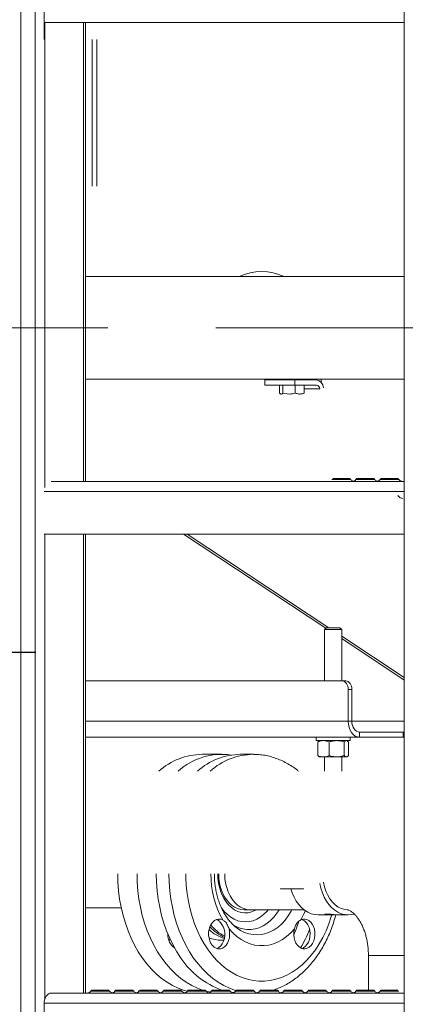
# Model space of a CAD drawing. Header units: millimetres. Extents: x 42 to 14105, y 484 to 9997.
# Tile 37 of 132: x 4978 to 5204, y 6889 to 7466. Entities that reach past the tile are written whole.
import ezdxf

# ---------------------------------------------------------------- set-up
doc = ezdxf.new("R2010")
doc.units = ezdxf.units.MM
doc.header["$LTSCALE"] = 25
doc.header["$PDSIZE"] = -1
doc.linetypes.add('CENTERX2', pattern=[20.32, 12.7, -2.54, 2.54, -2.54])
doc.styles.add('SLDTEXTSTYLE0', font='TXT', dxfattribs={"width": 0.75})
doc.dimstyles.new('SLDDIMSTYLE2', dxfattribs={"dimtxt": 66.145833, "dimasz": 66.145833, "dimexe": 0, "dimexo": 0.0625, "dimgap": 16.536458, "dimtad": 1, "dimdec": 0, "dimrnd": 1e-09, "dimzin": 12, "dimdsep": 46, "dimtxsty": 'SLDTEXTSTYLE0', "dimblk1": 'CLOSED', "dimblk2": 'CLOSED', "dimsah": 1, "dimcen": 0.09, "dimadec": 0, "dimazin": 3, "dimtfac": 1, "dimtdec": 0, "dimtmove": 0, "dimatfit": 0, "dimldrblk": 'CLOSED', "dimfxl": 1, "dimfrac": 2, "dimtolj": 1, "dimtzin": 12, "dimarcsym": 0})

# ---------------------------------------------------------------- blocks, each defined once
blk = doc.blocks.new('_CLOSED')
at = {"color": 0, "linetype": 'ByBlock', "lineweight": -2}
for p, q in [((-1, 0.166667), (0, 0)), ((-1, 0.166667), (-1, -0.166667)), ((0, 0), (-1, -0.166667)), ((0, 0), (-1, 0))]:
    blk.add_line(p, q, dxfattribs=at)
blk = doc.blocks.new('_D_10')
at = {"color": 0, "linetype": 'Continuous', "lineweight": -2}
for p, q in [((4704.88, 8495.63), (4704.88, 7095.55)), ((4854.88, 7234.63), (4854.88, 7095.55)), ((4638.73, 7095.55), (4572.59, 7095.55)), ((4704.88, 7095.55), (4854.88, 7095.55)), ((4921.03, 7095.55), (4987.17, 7095.55))]:
    blk.add_line(p, q, dxfattribs=at)
at = {"layer": 'Defpoints', "color": 0}
for p in [(4704.88, 8495.69), (4854.88, 7234.69), (4854.88, 7095.55)]:
    blk.add_point(p, dxfattribs=at)
at = {"color": 0, "linetype": 'ByBlock', "lineweight": -2, "xscale": 66.14583333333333, "yscale": 66.14583333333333, "zscale": 66.14583333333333}
blk.add_blockref('_CLOSED', (4704.88, 7095.55), dxfattribs=at)
at = {"color": 0, "linetype": 'ByBlock', "lineweight": -2, "xscale": 66.14583333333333, "yscale": 66.14583333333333, "zscale": 66.14583333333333, "rotation": 180}
blk.add_blockref('_CLOSED', (4854.88, 7095.55), dxfattribs=at)
at = {"color": 0, "lineweight": 0, "insert": (4779.88, 7178.23), "char_height": 66.146, "attachment_point": 2, "style": 'SLDTEXTSTYLE0'}
blk.add_mtext('\\A1;150', dxfattribs=at)

msp = doc.modelspace()

# ---------------------------------------------------------------- linework, layer by layer
at = {"color": 8, "linetype": 'Continuous', "lineweight": 15}
for p, q in [((4978.306, 4965.688), (4978.306, 7820.951)), ((4986.792, 4745.688), (4986.792, 7820.951)), ((4992.448, 7192.165), (4992.448, 7464.688)), ((5015.076, 7195.688), (5015.076, 7464.688)), ((5022.998, 7454.688), (5022.998, 7368.688)), ((5144.732, 7249.905), (5153.884, 7249.905)), ((5160.863, 7196.76), (5171.93, 7196.76)), ((5175.005, 7196.76), (5186.072, 7196.76)), ((5189.148, 7196.76), (5200.214, 7196.76)), ((5203.409, 7189.788), (4992.095, 7189.788)), ((4992.448, 6892.165), (4992.448, 7164.688)), ((5015.076, 6895.688), (5015.076, 7164.688)), ((5170.5, 7055.088), (5016.247, 7055.088)), ((5203.409, 7055.088), (5172.621, 7055.088)), ((5093.588, 6938.577), (5093.361, 6938.86)), ((5019.442, 6896.76), (5030.509, 6896.76)), ((5033.584, 6896.76), (5044.651, 6896.76)), ((5047.726, 6896.76), (5058.793, 6896.76)), ((5061.868, 6896.76), (5072.935, 6896.76)), ((5076.011, 6896.76), (5087.077, 6896.76)), ((5090.153, 6896.76), (5101.219, 6896.76)), ((5104.295, 6896.76), (5115.362, 6896.76)), ((5118.437, 6896.76), (5129.504, 6896.76)), ((5132.579, 6896.76), (5143.646, 6896.76)), ((5146.721, 6896.76), (5157.788, 6896.76)), ((5160.863, 6896.76), (5171.93, 6896.76)), ((5175.005, 6896.76), (5186.072, 6896.76)), ((5189.148, 6896.76), (5200.214, 6896.76)), ((5203.409, 6889.788), (4992.095, 6889.788))]:
    msp.add_line(p, q, dxfattribs=at)
at = {"color": 7, "linetype": 'Continuous', "lineweight": 15}
for p, q in [((5203.409, 7820.951), (5203.409, 4965.688)), ((4992.095, 7464.688), (4992.095, 7489.788)), ((4992.095, 7454.688), (4992.095, 7479.788)), ((5203.409, 7464.688), (4992.095, 7464.688)), ((5016.247, 7195.688), (5016.247, 7464.688)), ((5020.244, 7454.688), (5020.244, 7368.688)), ((5203.409, 7315.838), (5016.247, 7315.838)), ((5016.247, 7255.538), (5203.409, 7255.538)), ((5121.572, 7255.188), (5121.572, 7252.188)), ((5121.572, 7255.188), (5139.25, 7255.188)), ((5121.572, 7252.188), (5139.25, 7252.188)), ((5130.233, 7252.188), (5130.233, 7247.469)), ((5132.175, 7252.188), (5132.175, 7247.469)), ((5132.175, 7247.469), (5132.175, 7252.188)), ((5134.125, 7255.538), (5134.058, 7255.188)), ((5139.25, 7255.188), (5139.25, 7252.188)), ((5151.824, 7255.188), (5139.25, 7255.188)), ((5139.25, 7252.188), (5151.824, 7252.188)), ((5139.425, 7247.469), (5139.425, 7252.188)), ((5139.425, 7252.188), (5139.425, 7247.469)), ((5140.907, 7255.188), (5140.84, 7255.538)), ((5144.732, 7247.469), (5144.732, 7252.188)), ((5144.732, 7252.188), (5144.732, 7247.469)), ((5154.611, 7255.538), (5154.681, 7253.623)), ((5130.233, 7247.469), (5131.204, 7246.888)), ((5132.175, 7247.469), (5135.8, 7246.888)), ((5132.175, 7247.469), (5132.175, 7247.469)), ((5139.425, 7247.469), (5139.425, 7247.469)), ((5144.732, 7247.469), (5144.212, 7247.158)), ((5144.732, 7247.469), (5144.732, 7247.469)), ((5203.409, 7195.688), (4996.267, 7195.688)), ((5161.462, 7197.474), (5171.331, 7197.474)), ((5171.93, 7196.76), (5171.331, 7197.474)), ((5175.605, 7197.474), (5175.005, 7196.76)), ((5175.605, 7197.474), (5185.473, 7197.474)), ((5186.072, 7196.76), (5185.473, 7197.474)), ((5189.747, 7197.474), (5189.148, 7196.76)), ((5189.747, 7197.474), (5199.615, 7197.474)), ((5200.214, 7196.76), (5199.615, 7197.474)), ((5200.214, 7186.76), (5199.615, 7187.474)), ((5203.409, 7164.688), (4992.095, 7164.688)), ((5016.247, 6895.688), (5016.247, 7164.688)), ((5073.93, 7164.688), (5157.384, 7109.611)), ((5076.051, 7164.688), (5159.085, 7109.888)), ((5157.661, 7109.888), (5156.661, 7108.888)), ((5156.661, 7108.888), (5156.661, 7078.688)), ((5166.661, 7108.888), (5156.661, 7108.888)), ((5157.661, 7109.888), (5165.661, 7109.888)), ((5166.661, 7108.888), (5165.661, 7109.888)), ((5166.661, 7078.688), (5166.661, 7108.888)), ((5166.661, 7104.888), (5203.409, 7080.636)), ((5166.661, 7103.488), (5203.409, 7079.236)), ((5166.965, 7078.688), (5016.247, 7078.688)), ((5166.965, 7078.688), (5169.086, 7078.688)), ((5172.621, 7073.688), (5170.5, 7073.688)), ((5170.5, 7055.088), (5170.5, 7073.688)), ((5172.621, 7055.088), (5172.621, 7073.688)), ((5172.621, 7055.088), (5170.5, 7055.088)), ((5177.147, 7048.688), (5177.147, 7045.688)), ((5202.744, 7048.688), (5177.147, 7048.688)), ((5202.744, 7048.688), (5203.409, 7048.758)), ((5202.744, 7048.688), (5202.744, 7045.688)), ((5177.147, 7045.688), (5016.247, 7045.688)), ((5151.661, 7045.688), (5151.661, 7043.688)), ((5151.661, 7043.688), (5161.661, 7043.688)), ((5152.738, 7034.903), (5152.738, 7042.974)), ((5153.661, 7043.688), (5153.37, 7043.52)), ((5159.27, 7034.903), (5159.27, 7042.974)), ((5161.661, 7043.688), (5171.661, 7043.688)), ((5168.193, 7034.903), (5168.193, 7042.974)), ((5169.953, 7043.52), (5169.661, 7043.688)), ((5170.584, 7034.903), (5170.584, 7042.974)), ((5171.661, 7043.688), (5171.661, 7045.688)), ((5202.744, 7045.688), (5177.147, 7045.688)), ((5202.744, 7045.688), (5203.409, 7045.735)), ((5096.062, 7035.688), (5084.748, 7035.688)), ((5114.8, 7035.688), (5107.375, 7035.688)), ((5114.8, 7035.688), (5115.086, 7035.687)), ((5153.372, 7034.355), (5153.661, 7034.188)), ((5153.661, 7034.188), (5156.004, 7034.188)), ((5156.004, 7034.188), (5163.732, 7034.188)), ((5156.661, 7034.188), (5156.661, 7025.838)), ((5163.732, 7034.188), (5169.389, 7034.188)), ((5166.661, 7025.838), (5166.661, 7034.188)), ((5169.389, 7034.188), (5169.661, 7034.188)), ((5169.661, 7034.188), (5169.95, 7034.355)), ((5130.694, 6957.055), (5130.982, 6956.888)), ((5131.204, 6956.888), (5130.982, 6956.888)), ((5135.8, 6956.888), (5131.204, 6956.888)), ((5142.079, 6956.888), (5135.8, 6956.888)), ((5143.982, 6956.888), (5142.079, 6956.888)), ((5143.982, 6956.888), (5144.271, 6957.055)), ((5016.247, 6945.688), (5037.314, 6945.688)), ((5109.497, 6944.488), (5113.032, 6944.488)), ((5113.032, 6944.488), (5144.57, 6944.488)), ((5152.822, 6941.488), (5156.661, 6941.488)), ((5156.661, 6941.747), (5156.661, 6941.488)), ((5165.197, 6941.488), (5156.661, 6941.488)), ((5165.197, 6941.488), (5170.5, 6941.488)), ((5105.396, 6933.701), (5105.061, 6933.946)), ((5096.062, 6926.688), (5097.546, 6926.688)), ((5182.342, 6917.688), (5182.342, 6897.474)), ((5182.342, 6917.688), (5203.409, 6917.688)), ((5203.409, 6917.688), (5182.342, 6917.688)), ((5203.409, 6895.688), (4996.267, 6895.688)), ((5020.041, 6897.474), (5019.442, 6896.76)), ((5020.041, 6897.474), (5029.91, 6897.474)), ((5030.509, 6896.76), (5029.91, 6897.474)), ((5034.183, 6897.474), (5033.584, 6896.76)), ((5034.183, 6897.474), (5044.052, 6897.474)), ((5044.651, 6896.76), (5044.052, 6897.474)), ((5048.325, 6897.474), (5047.726, 6896.76)), ((5048.325, 6897.474), (5058.194, 6897.474)), ((5058.793, 6896.76), (5058.194, 6897.474)), ((5062.467, 6897.474), (5061.868, 6896.76)), ((5062.467, 6897.474), (5072.336, 6897.474)), ((5072.935, 6896.76), (5072.336, 6897.474)), ((5076.61, 6897.474), (5076.011, 6896.76)), ((5076.61, 6897.474), (5086.478, 6897.474)), ((5087.077, 6896.76), (5086.478, 6897.474)), ((5090.752, 6897.474), (5090.153, 6896.76)), ((5090.752, 6897.474), (5100.62, 6897.474)), ((5101.219, 6896.76), (5100.62, 6897.474)), ((5103.196, 6895.938), (5101.996, 6896.103)), ((5104.894, 6897.474), (5104.295, 6896.76)), ((5104.894, 6897.474), (5114.763, 6897.474)), ((5115.362, 6896.76), (5114.763, 6897.474)), ((5119.036, 6897.474), (5118.437, 6896.76)), ((5119.036, 6897.474), (5128.905, 6897.474)), ((5129.504, 6896.76), (5128.905, 6897.474)), ((5133.178, 6897.474), (5132.579, 6896.76)), ((5133.178, 6897.474), (5143.047, 6897.474)), ((5143.646, 6896.76), (5143.047, 6897.474)), ((5147.32, 6897.474), (5146.721, 6896.76)), ((5147.32, 6897.474), (5157.189, 6897.474)), ((5157.788, 6896.76), (5157.189, 6897.474)), ((5161.462, 6897.474), (5160.863, 6896.76)), ((5161.462, 6897.474), (5171.331, 6897.474)), ((5171.93, 6896.76), (5171.331, 6897.474)), ((5175.605, 6897.474), (5175.005, 6896.76)), ((5175.605, 6897.474), (5185.473, 6897.474)), ((5186.072, 6896.76), (5185.473, 6897.474)), ((5189.747, 6897.474), (5189.148, 6896.76)), ((5189.747, 6897.474), (5199.615, 6897.474)), ((4992.095, 6864.688), (4992.095, 6889.788))]:
    msp.add_line(p, q, dxfattribs=at)
at = {"color": 7, "linetype": 'CENTERX2', "lineweight": 0}
msp.add_line((4584.881, 7285.688), (5217.881, 7285.688), dxfattribs=at)
at = {"color": 7, "linetype": 'Continuous', "lineweight": 15, "flags": 128}
for points in [[(5170.5, 7073.688), (5170.432, 7074.664), (5170.231, 7075.602), (5169.904, 7076.466), (5169.465, 7077.224), (5168.929, 7077.846), (5168.318, 7078.308), (5167.654, 7078.592), (5166.965, 7078.688)], [(5169.086, 7078.688), (5169.776, 7078.592), (5170.439, 7078.308), (5171.05, 7077.846), (5171.586, 7077.224), (5172.026, 7076.466), (5172.352, 7075.602), (5172.553, 7074.664), (5172.621, 7073.688)], [(5170.5, 7055.088), (5170.628, 7053.254), (5171.006, 7051.491), (5171.62, 7049.866), (5172.447, 7048.441), (5173.454, 7047.272), (5174.603, 7046.404), (5175.85, 7045.869), (5177.147, 7045.688)], [(5172.621, 7055.088), (5172.708, 7053.84), (5172.966, 7052.639), (5173.384, 7051.533), (5173.947, 7050.563), (5174.633, 7049.767), (5175.415, 7049.175), (5176.264, 7048.811), (5177.147, 7048.688)], [(5035.251, 6965.538), (5035.377, 6960.694), (5035.754, 6955.726), (5036.382, 6950.809), (5037.256, 6945.967), (5038.371, 6941.226), (5039.724, 6936.609), (5041.305, 6932.141), (5043.108, 6927.843), (5045.123, 6923.739), (5047.34, 6919.848), (5049.748, 6916.191), (5052.334, 6912.786), (5055.085, 6909.65), (5057.988, 6906.8), (5061.026, 6904.251), (5064.186, 6902.014), (5067.45, 6900.102), (5070.803, 6898.524), (5074.227, 6897.288), (5076.03, 6896.783)], [(5046.564, 6965.538), (5046.69, 6960.694), (5047.068, 6955.726), (5047.695, 6950.809), (5048.569, 6945.967), (5049.685, 6941.226), (5051.037, 6936.609), (5052.619, 6932.141), (5054.422, 6927.843), (5056.437, 6923.739), (5058.654, 6919.848), (5061.062, 6916.191), (5063.648, 6912.786), (5066.399, 6909.65), (5069.301, 6906.8), (5072.34, 6904.251), (5075.5, 6902.014), (5078.764, 6900.102), (5082.117, 6898.524), (5084.953, 6897.474)], [(5072.375, 6916.191), (5069.968, 6919.848), (5067.751, 6923.739), (5065.736, 6927.843), (5063.933, 6932.141), (5062.351, 6936.609), (5060.999, 6941.226), (5059.883, 6945.967), (5059.009, 6950.809), (5058.382, 6955.726), (5058.004, 6960.694), (5057.878, 6965.538)], [(5113.032, 6944.488), (5111.076, 6944.67), (5109.152, 6945.211), (5107.296, 6946.102), (5105.537, 6947.328), (5103.907, 6948.869), (5102.432, 6950.698), (5101.139, 6952.782), (5100.05, 6955.088), (5099.183, 6957.575), (5098.552, 6960.201), (5098.17, 6962.921), (5098.042, 6965.688)], [(5098.042, 6965.538), (5098.17, 6962.921), (5098.552, 6960.201), (5099.183, 6957.575), (5100.05, 6955.088), (5101.139, 6952.782), (5102.432, 6950.698), (5103.907, 6948.869), (5105.537, 6947.328), (5107.296, 6946.102), (5109.152, 6945.211), (5111.076, 6944.67), (5113.032, 6944.488)], [(5136.882, 6956.888), (5137.668, 6954.448), (5138.737, 6951.946), (5140.011, 6949.645), (5141.473, 6947.577), (5143.099, 6945.774), (5144.868, 6944.262), (5146.753, 6943.062), (5148.726, 6942.192), (5150.759, 6941.665), (5152.822, 6941.488)], [(5153.884, 6959.905), (5154.498, 6957.114), (5155.346, 6954.448), (5156.415, 6951.946), (5157.689, 6949.645), (5159.15, 6947.577), (5160.777, 6945.774), (5162.546, 6944.262), (5164.431, 6943.062), (5166.404, 6942.192), (5168.437, 6941.665), (5170.5, 6941.488), (5172.563, 6941.665), (5173.947, 6941.984)], [(5170.5, 6944.488), (5168.513, 6944.675), (5166.561, 6945.233), (5164.678, 6946.152), (5162.899, 6947.416), (5161.253, 6949.002), (5159.771, 6950.883), (5158.478, 6953.025), (5157.397, 6955.391), (5156.547, 6957.938), (5155.944, 6960.622)], [(5116.511, 6944.488), (5115.713, 6944.048), (5113.752, 6943.242), (5111.734, 6942.79), (5109.693, 6942.7), (5107.66, 6942.971), (5105.667, 6943.601), (5103.745, 6944.58), (5101.925, 6945.891), (5100.236, 6947.515), (5098.704, 6949.425)], [(5096.874, 6938.551), (5095.674, 6938.985), (5094.437, 6939.072), (5093.213, 6938.809), (5092.05, 6938.206), (5090.996, 6937.288), (5090.091, 6936.091), (5089.374, 6934.664), (5088.872, 6933.063), (5088.605, 6931.353), (5088.584, 6929.602), (5088.811, 6927.88), (5089.275, 6926.256), (5089.959, 6924.796), (5090.835, 6923.558), (5091.867, 6922.591), (5093.015, 6921.934), (5094.233, 6921.613), (5095.471, 6921.642), (5096.68, 6922.02), (5097.812, 6922.73), (5098.822, 6923.745), (5099.668, 6925.024), (5100.317, 6926.515), (5100.743, 6928.16), (5100.929, 6929.891), (5100.868, 6931.64), (5100.561, 6933.337)], [(5138.939, 6933.337), (5138.632, 6931.64), (5138.571, 6929.891), (5138.757, 6928.16), (5139.183, 6926.515), (5139.832, 6925.024), (5140.678, 6923.745), (5141.687, 6922.73), (5142.819, 6922.02), (5144.029, 6921.642), (5145.267, 6921.613), (5146.484, 6921.934), (5147.632, 6922.591), (5148.665, 6923.558), (5149.541, 6924.796), (5150.224, 6926.256), (5150.689, 6927.88), (5150.915, 6929.602), (5150.895, 6931.353), (5150.628, 6933.063), (5150.126, 6934.664), (5149.408, 6936.091), (5148.504, 6937.288), (5147.449, 6938.206), (5146.287, 6938.809), (5145.062, 6939.072), (5143.825, 6938.985), (5142.626, 6938.551)], [(5143.336, 6938.851), (5143.743, 6938.695), (5144.913, 6937.992), (5145.956, 6936.967), (5146.829, 6935.661), (5147.495, 6934.131), (5147.926, 6932.44), (5148.104, 6930.661), (5148.021, 6928.868), (5147.681, 6927.137), (5147.098, 6925.54), (5146.296, 6924.146), (5145.31, 6923.012), (5144.181, 6922.187), (5143.336, 6921.814)], [(5138.939, 6933.337), (5136.73, 6930.955), (5134.374, 6928.874), (5131.892, 6927.111), (5129.304, 6925.683), (5126.634, 6924.6), (5123.904, 6923.873), (5121.139, 6923.508), (5118.361, 6923.508), (5115.595, 6923.873), (5112.866, 6924.6), (5110.195, 6925.683), (5107.608, 6927.111), (5105.126, 6928.874), (5102.77, 6930.955), (5100.561, 6933.337)], [(5065.823, 6927.652), (5065.531, 6926.575), (5065.405, 6926.21)], [(5098.069, 6931.316), (5098.082, 6929.519), (5097.834, 6927.756), (5097.337, 6926.103), (5096.612, 6924.627), (5095.689, 6923.392), (5094.607, 6922.45), (5093.412, 6921.84), (5093.336, 6921.814)], [(4992.095, 6889.788), (4992.175, 6890.939), (4992.413, 6892.046), (4992.798, 6893.066), (4993.317, 6893.96), (4993.949, 6894.694), (4994.67, 6895.239), (4995.453, 6895.575), (4996.267, 6895.688)], [(5086.979, 6896.877), (5089.018, 6896.401), (5089.643, 6896.279)]]:
    msp.add_lwpolyline(points, dxfattribs=at)
at = {"color": 8, "linetype": 'Continuous', "lineweight": 15, "flags": 128}
for points in [[(5079.8, 6916.191), (5077.392, 6919.848), (5075.175, 6923.739), (5073.16, 6927.843), (5071.357, 6932.141), (5069.776, 6936.609), (5068.423, 6941.226), (5067.308, 6945.967), (5066.434, 6950.809), (5065.806, 6955.726), (5065.429, 6960.694), (5065.303, 6965.538)], [(5088.25, 6921.14), (5085.984, 6924.594), (5083.907, 6928.278), (5082.03, 6932.17), (5080.365, 6936.25), (5078.919, 6940.495), (5077.702, 6944.881), (5076.72, 6949.383), (5075.979, 6953.976), (5075.482, 6958.634), (5075.233, 6963.333), (5075.202, 6965.538)], [(5094.506, 6965.688), (5094.634, 6962.921), (5095.017, 6960.201), (5095.647, 6957.575), (5096.515, 6955.088), (5097.604, 6952.782), (5098.897, 6950.698), (5100.371, 6948.869), (5102.001, 6947.328), (5103.76, 6946.102), (5105.617, 6945.211), (5107.54, 6944.67), (5109.497, 6944.488)], [(5123.445, 6944.488), (5122.674, 6943.573), (5120.845, 6941.738), (5118.882, 6940.203), (5116.81, 6938.99), (5114.655, 6938.111), (5112.443, 6937.58), (5110.204, 6937.402), (5107.964, 6937.58), (5105.753, 6938.111), (5103.598, 6938.99), (5101.526, 6940.203), (5099.563, 6941.738), (5097.733, 6943.573), (5096.061, 6945.687)], [(5160.88, 6941.488), (5160.581, 6940.495), (5159.135, 6936.25), (5157.469, 6932.17), (5155.593, 6928.278), (5153.516, 6924.594), (5151.25, 6921.14), (5148.808, 6917.936), (5146.203, 6914.999), (5143.451, 6912.345), (5140.566, 6909.989), (5137.564, 6907.945), (5134.463, 6906.224), (5131.28, 6904.835), (5128.032, 6903.786), (5124.738, 6903.084), (5121.416, 6902.732), (5118.084, 6902.732), (5114.762, 6903.084), (5111.468, 6903.786), (5108.22, 6904.835), (5105.037, 6906.224), (5101.936, 6907.945), (5098.934, 6909.989), (5096.049, 6912.345), (5093.297, 6914.999), (5090.692, 6917.936), (5088.25, 6921.14)], [(5129.959, 6944.488), (5128.654, 6942.483), (5126.849, 6940.184), (5124.884, 6938.165), (5122.78, 6936.448), (5120.561, 6935.05), (5118.251, 6933.989), (5115.875, 6933.275), (5113.46, 6932.916), (5111.031, 6932.916), (5108.615, 6933.275), (5106.239, 6933.989), (5103.929, 6935.05), (5102.811, 6935.705)], [(5137.362, 6944.488), (5136.924, 6943.668), (5135.275, 6940.956), (5133.442, 6938.491), (5131.445, 6936.296), (5129.303, 6934.392), (5127.038, 6932.8), (5124.672, 6931.535), (5122.229, 6930.609), (5119.733, 6930.032), (5117.208, 6929.809), (5114.681, 6929.943), (5112.175, 6930.432), (5109.716, 6931.271), (5107.329, 6932.453), (5105.396, 6933.701)], [(5145.337, 6943.926), (5144.31, 6941.675), (5142.626, 6938.551)], [(5104.645, 6897.177), (5104.279, 6897.288), (5100.855, 6898.524), (5097.503, 6900.102), (5094.238, 6902.014), (5091.078, 6904.251), (5088.04, 6906.8), (5085.137, 6909.65), (5082.386, 6912.786), (5079.8, 6916.191)]]:
    msp.add_lwpolyline(points, dxfattribs=at)
at = {"color": 8, "linetype": 'Continuous', "lineweight": 15}
for centre, radius, start, end in [((5119.75, 7286.289), 32.383, 65.852822, 114.147178), ((5115.585, 6996.208), 39.488, 91.138856, 131.378691), ((5143.74, 6965.073), 53.85, 179.505307, 209.506444)]:
    msp.add_arc(centre, radius, start, end, dxfattribs=at)
at = {"color": 7, "linetype": 'Continuous', "lineweight": 15}
for centre, radius, start, end in [((5151.095, 7250.389), 4.854, 2.748529, 81.366596), ((5151.46, 7249.789), 2.427, 2.748529, 81.366596), ((5174.228, 7198.688), 3, 220, 255.315861), ((5172.707, 7198.688), 3, 270, 320), ((5188.37, 7198.688), 3, 220, 255.315862), ((5186.849, 7198.688), 3, 270, 320), ((5202.513, 7198.688), 3, 220, 270), ((5202.513, 7188.688), 3, 220, 270), ((5085.533, 6996.208), 39.488, 91.138856, 131.378691), ((5096.323, 6997.248), 38.363, 81.915155, 131.818954), ((5108.16, 6996.208), 39.488, 91.138856, 131.378691), ((5122.862, 6965.327), 28.922, 179.580858, 213.354321), ((5108.572, 6952.206), 26.095, 222.514242, 245.982524), ((5108.386, 6951.947), 25.783, 222.36994, 246.126826), ((5110.664, 6953.077), 27.194, 219.951641, 242.330571), ((5061.139, 6962.412), 84.009, 337.181824, 342.770327), ((5074.397, 6929.838), 9.706, 177.687162, 234.226875), ((5096.121, 6946.844), 20.156, 248.618173, 269.832884), ((5105.345, 6950.525), 24.102, 226.801751, 251.772727), ((5105.381, 6950.586), 24.17, 226.837556, 251.736923), ((5082.022, 6959.407), 70.991, 328.386083, 338.016368), ((5112.524, 6942.832), 48.184, 213.567075, 250.281867), ((5017.144, 6898.688), 3, 270, 320), ((5032.807, 6898.688), 3, 220, 255.315862), ((5031.286, 6898.688), 3, 270, 320), ((5046.949, 6898.688), 3, 220, 255.315861), ((5045.428, 6898.688), 3, 270, 320), ((5061.091, 6898.688), 3, 220, 255.315862), ((5059.57, 6898.688), 3, 270, 320), ((5075.233, 6898.688), 3, 220, 255.315862), ((5073.712, 6898.688), 3, 270, 320), ((5089.375, 6898.688), 3, 220, 255.315862), ((5087.855, 6898.688), 3, 270, 320), ((5103.518, 6898.688), 3, 220, 255.315862), ((5101.997, 6898.688), 3, 270, 320), ((5117.66, 6898.688), 3, 220, 255.315862), ((5116.139, 6898.688), 3, 270, 320), ((5131.802, 6898.688), 3, 220, 255.315862), ((5130.281, 6898.688), 3, 270, 320), ((5145.944, 6898.688), 3, 220, 255.315862), ((5144.423, 6898.688), 3, 270, 320), ((5160.086, 6898.688), 3, 220, 255.315862), ((5158.565, 6898.688), 3, 270, 320), ((5174.228, 6898.688), 3, 220, 255.315862), ((5172.707, 6898.688), 3, 270, 320), ((5188.37, 6898.688), 3, 220, 255.315861), ((5186.849, 6898.688), 3, 270, 320)]:
    msp.add_arc(centre, radius, start, end, dxfattribs=at)
for points, knots in [([(5131.204, 7246.888), (5131.227, 7246.889), (5131.555, 7246.897), (5131.876, 7247.193), (5132.175, 7247.469)], [0, 0, 0, 0, 0.0702168, 1, 1, 1, 1]), ([(5135.8, 7246.888), (5135.886, 7246.889), (5137.11, 7246.897), (5138.31, 7247.193), (5139.425, 7247.469)], [0, 0, 0, 0, 0.07021681, 1, 1, 1, 1]), ([(5139.425, 7247.469), (5140.065, 7247.241), (5140.939, 7246.929), (5141.837, 7246.897), (5142.079, 7246.888)], [0, 0, 0, 0, 0.7313578, 1, 1, 1, 1]), ([(5142.079, 7246.888), (5142.746, 7246.953), (5143.644, 7247.041), (5144.509, 7247.381), (5144.732, 7247.469)], [0, 0, 0, 0, 0.7424695, 1, 1, 1, 1]), ([(5152.738, 7042.974), (5153.269, 7043.173), (5154.339, 7043.576), (5155.446, 7043.651), (5156.004, 7043.688)], [0, 0, 0, 0, 0.495458, 1, 1, 1, 1]), ([(5153.379, 7043.505), (5153.35, 7043.495), (5153.132, 7043.419), (5152.921, 7043.18), (5152.738, 7042.974)], [0, 0, 0, 0, 0.1319293, 1, 1, 1, 1]), ([(5156.004, 7043.688), (5156.082, 7043.687), (5156.668, 7043.681), (5157.773, 7043.525), (5158.768, 7043.158), (5159.27, 7042.974)], [0, 0, 0, 0, 0.0700858, 0.5307822, 1, 1, 1, 1]), ([(5159.27, 7042.974), (5159.645, 7043.082), (5161.099, 7043.5), (5162.61, 7043.608), (5163.732, 7043.688)], [0, 0, 0, 0, 0.2575513, 1, 1, 1, 1]), ([(5163.732, 7043.688), (5164.137, 7043.678), (5165.648, 7043.638), (5167.118, 7043.254), (5168.193, 7042.974)], [0, 0, 0, 0, 0.2686336, 1, 1, 1, 1]), ([(5168.193, 7042.974), (5168.387, 7043.173), (5168.779, 7043.576), (5169.184, 7043.651), (5169.389, 7043.688)], [0, 0, 0, 0, 0.495458, 1, 1, 1, 1]), ([(5169.944, 7043.505), (5169.972, 7043.495), (5170.19, 7043.419), (5170.401, 7043.18), (5170.584, 7042.974)], [0, 0, 0, 0, 0.1319293, 1, 1, 1, 1]), ([(5141.257, 7025.838), (5141.065, 7026.002), (5139.883, 7027.014), (5137.58, 7028.604), (5134.366, 7030.577), (5131.05, 7032.22), (5127.666, 7033.557), (5124.228, 7034.58), (5120.754, 7035.271), (5117.71, 7035.64), (5115.828, 7035.647), (5115.114, 7035.649)], [0, 0, 0, 0, 0.0252861, 0.1556826, 0.2854161, 0.4144017, 0.5425976, 0.6700172, 0.7967337, 0.9228779, 1, 1, 1, 1]), ([(5156.004, 7034.188), (5155.927, 7034.189), (5155.341, 7034.195), (5154.235, 7034.352), (5153.24, 7034.718), (5152.738, 7034.903)], [0, 0, 0, 0, 0.0700858, 0.5307822, 1, 1, 1, 1]), ([(5152.738, 7034.903), (5152.932, 7034.68), (5153.143, 7034.437), (5153.361, 7034.372), (5153.379, 7034.367)], [0, 0, 0, 0, 0.91623602, 1, 1, 1, 1]), ([(5159.27, 7034.903), (5158.74, 7034.703), (5157.669, 7034.3), (5156.563, 7034.226), (5156.004, 7034.188)], [0, 0, 0, 0, 0.495458, 1, 1, 1, 1]), ([(5163.732, 7034.188), (5162.61, 7034.268), (5161.099, 7034.376), (5159.645, 7034.795), (5159.27, 7034.903)], [0, 0, 0, 0, 0.7424487, 1, 1, 1, 1]), ([(5168.193, 7034.903), (5167.118, 7034.622), (5165.648, 7034.238), (5164.137, 7034.199), (5163.732, 7034.188)], [0, 0, 0, 0, 0.7313664, 1, 1, 1, 1]), ([(5169.389, 7034.188), (5169.36, 7034.189), (5169.146, 7034.195), (5168.741, 7034.352), (5168.377, 7034.718), (5168.193, 7034.903)], [0, 0, 0, 0, 0.0700858, 0.5307822, 1, 1, 1, 1]), ([(5170.584, 7034.903), (5170.39, 7034.703), (5169.998, 7034.3), (5169.593, 7034.226), (5169.389, 7034.188)], [0, 0, 0, 0, 0.495458, 1, 1, 1, 1]), ([(5105.36, 6933.742), (5105.294, 6933.785), (5104.593, 6934.237), (5103.301, 6935.368), (5101.524, 6937.138), (5100.245, 6938.707), (5099.292, 6940.018), (5098.372, 6941.379), (5097.172, 6943.414), (5095.879, 6946.055), (5094.749, 6948.876), (5093.793, 6951.851), (5093.025, 6954.954), (5092.447, 6958.158), (5092.09, 6961.432), (5091.93, 6963.905), (5091.956, 6965.275), (5091.961, 6965.538)], [0, 0, 0, 0, 0.00891942, 0.0936952, 0.17712028, 0.25970166, 0.28399714, 0.32525984, 0.40703779, 0.48883484, 0.57061489, 0.65243665, 0.73433215, 0.81630708, 0.89834939, 0.98043545, 1, 1, 1, 1]), ([(5126.32, 6897.474), (5126.769, 6897.602), (5128.355, 6898.056), (5131.012, 6899.153), (5134.279, 6900.755), (5137.455, 6902.672), (5140.531, 6904.872), (5143.492, 6907.354), (5146.323, 6910.104), (5149.011, 6913.112), (5151.542, 6916.362), (5153.905, 6919.84), (5156.087, 6923.527), (5158.078, 6927.408), (5159.874, 6931.459), (5161.449, 6935.672), (5162.55, 6939.024), (5163.051, 6941), (5163.174, 6941.488)], [0, 0, 0, 0, 0.0260639, 0.0921898, 0.1586312, 0.2254349, 0.2926184, 0.3601722, 0.4280643, 0.4962476, 0.5646669, 0.6332662, 0.7019936, 0.7708046, 0.8396634, 0.9085414, 0.9774176, 1, 1, 1, 1]), ([(5156.675, 6941.747), (5156.719, 6941.803), (5156.809, 6941.918), (5157.635, 6942.022), (5158.875, 6942.006), (5160.421, 6941.881), (5162.105, 6941.699), (5163.755, 6941.538), (5164.743, 6941.489), (5165.17, 6941.488), (5165.197, 6941.488)], [0, 0, 0, 0, 0.1361549, 0.2800747, 0.4213645, 0.5612192, 0.7030273, 0.8471518, 0.9903841, 1, 1, 1, 1]), ([(5169.792, 6944.48), (5169.955, 6944.463), (5170.264, 6944.43), (5170.879, 6944.243), (5171.613, 6943.908), (5172.479, 6943.379), (5173.466, 6942.614), (5174.55, 6941.571), (5175.658, 6940.283), (5176.761, 6938.748), (5177.832, 6936.97), (5178.842, 6934.96), (5179.765, 6932.739), (5180.576, 6930.327), (5181.254, 6927.752), (5181.783, 6925.045), (5182.147, 6922.239), (5182.32, 6919.771), (5182.336, 6918.249), (5182.342, 6917.688)], [0, 0, 0, 0, 0.0795805, 0.1514374, 0.2157734, 0.2752784, 0.3378295, 0.3971256, 0.4546367, 0.5112814, 0.5676032, 0.6239184, 0.6803576, 0.7370378, 0.7940024, 0.8512447, 0.9087233, 0.9663748, 1, 1, 1, 1]), ([(5093.391, 6938.751), (5093.562, 6938.698), (5094.258, 6938.482), (5095.266, 6937.441), (5096.636, 6935.535), (5097.737, 6933.346), (5097.972, 6931.909), (5098.069, 6931.316)], [0, 0, 0, 0, 0.0751012, 0.3067808, 0.5861298, 0.8293213, 1, 1, 1, 1]), ([(5100.561, 6933.337), (5100.288, 6934.113), (5099.704, 6935.774), (5098.371, 6937.572), (5097.316, 6938.262), (5096.874, 6938.551)], [0, 0, 0, 0, 0.3373507, 0.7223632, 1, 1, 1, 1]), ([(5142.626, 6938.551), (5142.061, 6938.188), (5140.853, 6937.409), (5139.593, 6935.508), (5139.132, 6933.978), (5138.939, 6933.337)], [0, 0, 0, 0, 0.33735067, 0.72236322, 1, 1, 1, 1])]:
    msp.add_open_spline(points, degree=3, knots=knots, dxfattribs=at)

# ---------------------------------------------------------------- dimensions: what is measured, and where the dimension line sits
at = {"color": 7, "linetype": 'Continuous', "lineweight": 0}
dim = msp.add_linear_dim(base=(4854.881, 7095.552), p1=(4704.881, 8495.688), p2=(4854.881, 7234.688), dimstyle='SLDDIMSTYLE2', dxfattribs=at)
dim.commit()
dim.dimension.update_dxf_attribs({"geometry": '_D_10', "text_midpoint": (4779.881, 7095.552), "dimtype": 160})

doc.saveas('drawing.dxf')
